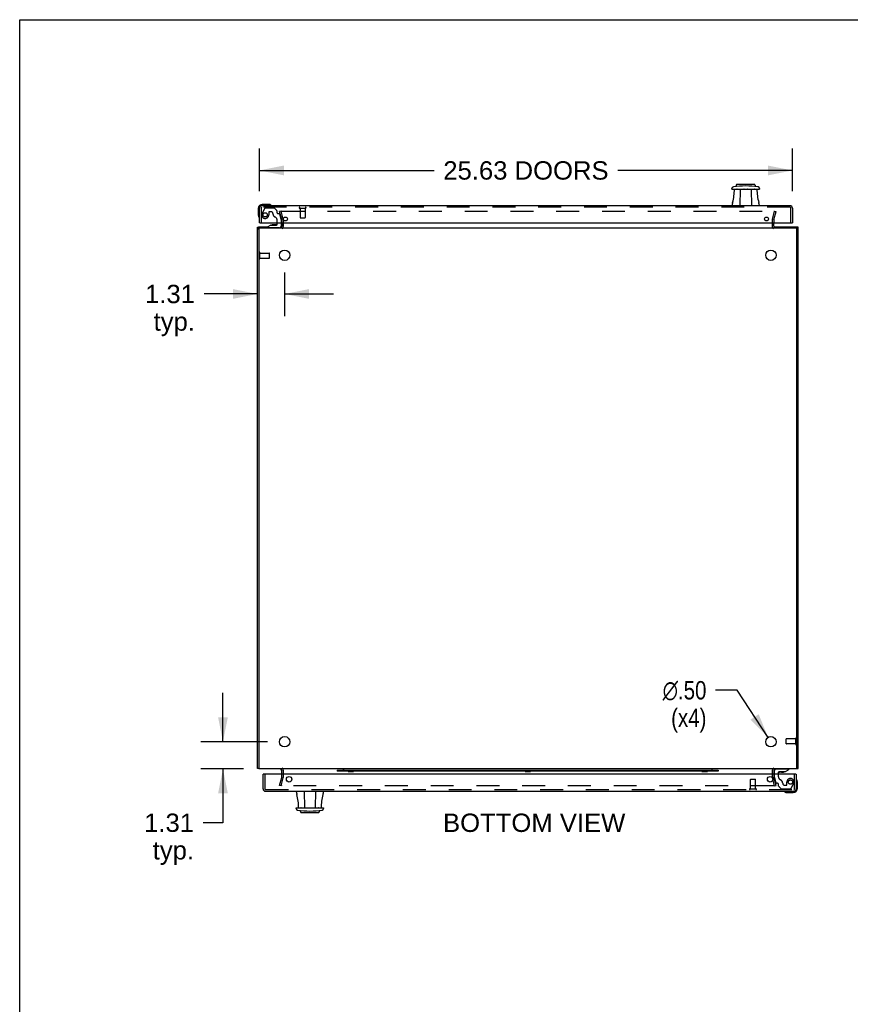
# Model space of a CAD drawing. Header units: inches. Extents: x 0 to 200, y 0 to 129.
# Tile 49 of 99: x 0 to 40, y 82 to 129. Entities that reach past the tile are written whole.
import ezdxf

# ---------------------------------------------------------------- set-up
doc = ezdxf.new("R2010")
doc.units = ezdxf.units.IN
doc.header["$LTSCALE"] = 11
doc.header["$MEASUREMENT"] = 0
doc.linetypes.add('HIDDEN', pattern=[0.2, 0.1, -0.1])
doc.layers.get('0').update_dxf_attribs({"linetype": 'CONTINUOUS'})
for name, color, linetype in [('DEFAULT_2', 8, 'HIDDEN'), ('DIMENSIONS', 7, 'CONTINUOUS'), ('FRONT_LOWER_DOOR_ASSEMBLY', 7, 'CONTINUOUS'), ('REAR_DOOR_ASSEMBLY', 7, 'CONTINUOUS')]:
    doc.layers.add(name, color=color, linetype=linetype)
doc.styles.get("Standard").update_dxf_attribs({"font": 'arial.ttf'})
doc.styles.add('TEXTSTYLE_1', font='gdt', dxfattribs={"width": 0.8})
doc.dimstyles.new('DIMSTYLE_1', dxfattribs={"dimtxt": 0.882353, "dimasz": 1.176471, "dimexe": 0.09, "dimexo": 0.07, "dimgap": 0.0375, "dimtad": 0, "dimtih": 1, "dimtoh": 1, "dimzin": 4, "dimdsep": 46, "dimtxsty": 'Standard', "dimblk": '_FILLED', "dimblk1": '_FILLED', "dimblk2": '_FILLED', "dimcen": 0.09, "dimadec": 3, "dimazin": 1, "dimtfac": 1, "dimtdec": 3, "dimtofl": 0, "dimtmove": 0, "dimatfit": 3, "dimldrblk": '_FILLED', "dimfxl": 0, "dimtolj": 1, "dimtzin": 4, "dimarcsym": 0})
doc.dimstyles.new('DIMSTYLE_2', dxfattribs={"dimtxt": 0.882353, "dimasz": 1.176471, "dimexe": 0.09, "dimexo": 0.07, "dimgap": 0.09, "dimtad": 0, "dimtih": 1, "dimtoh": 1, "dimzin": 4, "dimdsep": 46, "dimtxsty": 'Standard', "dimblk": '_FILLED', "dimblk1": '_FILLED', "dimblk2": '_FILLED', "dimcen": 0.09, "dimadec": 3, "dimazin": 1, "dimtfac": 1, "dimtdec": 3, "dimtofl": 0, "dimtmove": 0, "dimatfit": 1, "dimldrblk": '_FILLED', "dimfxl": 0, "dimtolj": 1, "dimtzin": 4, "dimarcsym": 0})

# ---------------------------------------------------------------- blocks, each defined once
blk = doc.blocks.new('_FILLED')
at = {"color": 0, "linetype": 'ByBlock'}
blk.add_solid([(0, 0), (-1, 0.2), (-1, -0.2)], dxfattribs=at)
blk = doc.blocks.new('*D8')
at = {"layer": 'DIMENSIONS', "color": 2, "linetype": 'Continuous'}
for p, q in [((12.736, 117.266), (12.736, 115.172)), ((11.423, 116.231), (8.865, 116.231)), ((12.736, 116.231), (15.089, 116.231))]:
    blk.add_line(p, q, dxfattribs=at)
at = {"layer": 'DIMENSIONS', "color": 2, "linetype": 'Continuous', "xscale": 1.1764705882, "yscale": 1.1764705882, "zscale": 1.1764705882}
blk.add_blockref('_FILLED', (11.423, 116.231), dxfattribs=at)
at = {"layer": 'DIMENSIONS', "color": 2, "linetype": 'Continuous', "xscale": 1.1764705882, "yscale": 1.1764705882, "zscale": 1.1764705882, "rotation": 180}
blk.add_blockref('_FILLED', (12.736, 116.231), dxfattribs=at)
at = {"layer": 'DIMENSIONS', "color": 2, "linetype": 'Continuous', "insert": (8.424, 116.672), "char_height": 0.8824, "width": 2.39777, "attachment_point": 3, "line_spacing_factor": 0.9}
blk.add_mtext('1.31\\Ptyp.', dxfattribs=at)
blk = doc.blocks.new('*D9')
at = {"layer": 'DIMENSIONS', "color": 2, "linetype": 'Continuous'}
for p, q in [((9.772, 94.715), (9.772, 97.068)), ((11.912, 94.715), (8.713, 94.715)), ((10.758, 93.403), (8.713, 93.403)), ((9.772, 93.403), (9.772, 90.821)), ((9.772, 90.821), (8.821, 90.821))]:
    blk.add_line(p, q, dxfattribs=at)
at = {"layer": 'DIMENSIONS', "color": 2, "linetype": 'Continuous', "xscale": 1.1764705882, "yscale": 1.1764705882, "zscale": 1.1764705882}
for p, rotation in [((9.772, 94.715), 270), ((9.772, 93.403), 90)]:
    blk.add_blockref('_FILLED', p, dxfattribs=dict(at, rotation=rotation))
at = {"layer": 'DIMENSIONS', "color": 2, "linetype": 'Continuous', "insert": (8.38, 91.262), "char_height": 0.8824, "width": 2.39777, "attachment_point": 3, "line_spacing_factor": 0.9}
blk.add_mtext('1.31\\Ptyp.', dxfattribs=at)
blk = doc.blocks.new('*D10')
at = {"layer": 'DIMENSIONS', "color": 2, "linetype": 'Continuous'}
for p, q in [((34.48, 97.186), (33.451, 97.186)), ((35.973, 94.924), (34.48, 97.186))]:
    blk.add_line(p, q, dxfattribs=at)
at = {"layer": 'DIMENSIONS', "color": 2, "linetype": 'Continuous', "xscale": 1.1764705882, "yscale": 1.1764705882, "zscale": 1.1764705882, "rotation": 303.4169702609}
blk.add_blockref('_FILLED', (35.973, 94.924), dxfattribs=at)
at = {"layer": 'DIMENSIONS', "color": 2, "linetype": 'Continuous', "insert": (33.01, 97.627), "char_height": 0.88235, "width": 2.88869, "attachment_point": 3, "line_spacing_factor": 0.9, "style": 'TEXTSTYLE_1'}
blk.add_mtext('{\\fgdt;n}\\fArial;.50\\P(x4)', dxfattribs=at)
blk = doc.blocks.new('*D11')
at = {"layer": 'DIMENSIONS', "color": 2, "linetype": 'Continuous'}
for p, q in [((11.522, 121.177), (11.522, 123.226)), ((37.147, 121.177), (37.147, 123.226)), ((11.522, 122.167), (19.924, 122.167)), ((37.147, 122.167), (28.744, 122.167))]:
    blk.add_line(p, q, dxfattribs=at)
at = {"layer": 'DIMENSIONS', "color": 2, "linetype": 'Continuous', "xscale": 1.1764705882, "yscale": 1.1764705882, "zscale": 1.1764705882, "rotation": 180}
blk.add_blockref('_FILLED', (11.522, 122.167), dxfattribs=at)
at = {"layer": 'DIMENSIONS', "color": 2, "linetype": 'Continuous', "xscale": 1.1764705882, "yscale": 1.1764705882, "zscale": 1.1764705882}
blk.add_blockref('_FILLED', (37.147, 122.167), dxfattribs=at)
at = {"layer": 'DIMENSIONS', "color": 2, "linetype": 'Continuous', "insert": (24.334, 122.609), "char_height": 0.88235, "width": 7.9379, "attachment_point": 2, "line_spacing_factor": 0.9}
blk.add_mtext('25.63 DOORS', dxfattribs=at)

msp = doc.modelspace()

# ---------------------------------------------------------------- linework, layer by layer
at = {"color": 7, "linetype": 'Continuous'}
for p, q in [((0, 0), (0, 129.412)), ((0, 129.412), (200, 129.412)), ((11.423, 119.435), (11.483, 119.435)), ((11.423, 93.442), (11.423, 119.364)), ((11.423, 119.364), (11.501, 119.364)), ((11.483, 119.376), (11.483, 119.463)), ((11.483, 119.403), (37.363, 119.403)), ((11.501, 119.403), (11.501, 93.403)), ((12.595, 119.646), (12.595, 119.483)), ((36.251, 119.483), (36.251, 119.646)), ((37.345, 119.403), (37.345, 93.403)), ((37.345, 119.364), (37.423, 119.364)), ((37.363, 119.376), (37.363, 119.463)), ((37.423, 119.435), (37.363, 119.435)), ((11.423, 93.442), (11.501, 93.442)), ((37.345, 93.403), (11.501, 93.403)), ((12.595, 93.16), (12.595, 93.323)), ((15.267, 93.34), (33.58, 93.34)), ((15.267, 93.34), (15.267, 93.292)), ((15.793, 93.288), (15.793, 93.292)), ((15.793, 93.288), (16.053, 93.288)), ((16.053, 93.288), (16.053, 93.292)), ((24.293, 93.288), (24.293, 93.292)), ((24.293, 93.288), (24.553, 93.288)), ((24.553, 93.288), (24.553, 93.292)), ((32.793, 93.288), (32.793, 93.292)), ((32.793, 93.288), (33.053, 93.288)), ((33.053, 93.288), (33.053, 93.292)), ((33.58, 93.34), (33.58, 93.292)), ((36.251, 93.323), (36.251, 93.16)), ((37.345, 93.442), (37.423, 93.442))]:
    msp.add_line(p, q, dxfattribs=at)
at = {"color": 3, "linetype": 'Continuous'}
for p, q in [((11.423, 119.364), (11.423, 119.435)), ((11.483, 119.463), (11.936, 119.463)), ((12.565, 119.463), (12.593, 119.463)), ((36.254, 119.463), (37.363, 119.463)), ((37.423, 93.442), (37.423, 119.435)), ((33.58, 93.292), (15.267, 93.292)), ((37.383, 93.431), (37.395, 93.432))]:
    msp.add_line(p, q, dxfattribs=at)
at = {"color": 7, "linetype": 'Continuous'}
for points in [[(11.463, 93.431), (11.451, 93.432), (11.448, 93.432), (11.445, 93.432), (11.442, 93.433), (11.439, 93.433), (11.436, 93.434), (11.433, 93.434), (11.431, 93.435), (11.429, 93.435), (11.428, 93.436), (11.426, 93.437), (11.425, 93.438), (11.424, 93.438), (11.424, 93.439), (11.423, 93.44), (11.423, 93.442)], [(11.501, 93.424), (11.498, 93.425), (11.494, 93.426), (11.49, 93.427), (11.486, 93.428), (11.481, 93.429), (11.477, 93.43), (11.472, 93.43), (11.468, 93.431), (11.463, 93.431)]]:
    msp.add_lwpolyline(points, dxfattribs=at)
at = {"color": 3, "linetype": 'Continuous'}
for points in [[(37.345, 93.424), (37.348, 93.425), (37.352, 93.426), (37.356, 93.427), (37.361, 93.428), (37.365, 93.429), (37.37, 93.43), (37.374, 93.43), (37.379, 93.431), (37.383, 93.431)], [(37.395, 93.432), (37.399, 93.432), (37.402, 93.432), (37.405, 93.433), (37.408, 93.433), (37.411, 93.434), (37.413, 93.434), (37.415, 93.435), (37.417, 93.435), (37.419, 93.436), (37.42, 93.437), (37.421, 93.438), (37.422, 93.438), (37.423, 93.439), (37.423, 93.44), (37.423, 93.442)]]:
    msp.add_lwpolyline(points, dxfattribs=at)
at = {"color": 7, "linetype": 'Continuous'}
for centre in [(12.736, 118.09), (36.111, 118.09), (12.736, 94.715), (36.111, 94.715)]:
    msp.add_circle(centre, 0.25, dxfattribs=at)
for centre, radius, start, end in [((12.515, 119.483), 0.08, 270, 360), ((12.515, 93.323), 0.08, 0, 90), ((15.585, 93.37), 0.03, 160.5288, 270), ((15.642, 93.35), 0.09, 144.3049, 160.5288), ((33.261, 93.37), 0.03, 270, 19.4712), ((33.205, 93.35), 0.09, 19.4712, 35.6951)]:
    msp.add_arc(centre, radius, start, end, dxfattribs=at)
at = {"color": 3, "linetype": 'Continuous'}
for centre, start, end in [((36.331, 119.483), 180, 270), ((36.331, 93.323), 90, 180)]:
    msp.add_arc(centre, 0.08, start, end, dxfattribs=at)
at = {"layer": 'DEFAULT_2', "color": 8, "linetype": 'HIDDEN'}
for p, q in [((12.566, 120.215), (12.491, 120.195)), ((12.594, 119.812), (12.491, 120.195)), ((12.669, 119.832), (12.566, 120.215)), ((12.592, 120.215), (36.255, 120.215)), ((36.178, 119.832), (36.28, 120.215)), ((36.253, 119.812), (36.356, 120.195)), ((36.28, 120.215), (36.356, 120.195)), ((12.595, 119.646), (12.595, 119.798)), ((12.673, 119.483), (12.673, 119.798)), ((36.173, 119.798), (36.173, 119.483)), ((36.251, 119.798), (36.251, 119.646)), ((11.544, 117.933), (11.544, 118.217)), ((11.544, 118.199), (11.991, 118.199)), ((11.544, 117.951), (11.991, 117.951)), ((12.001, 117.961), (12.001, 118.189)), ((36.845, 94.617), (36.845, 94.845)), ((37.302, 94.855), (36.855, 94.855)), ((37.302, 94.589), (37.302, 94.873)), ((37.302, 94.607), (36.855, 94.607)), ((12.673, 93.007), (12.673, 93.323)), ((36.173, 93.323), (36.173, 93.007)), ((12.491, 92.61), (12.594, 92.993)), ((12.566, 92.59), (12.669, 92.973)), ((12.595, 93.007), (12.595, 93.16)), ((36.28, 92.59), (36.178, 92.973)), ((36.251, 93.16), (36.251, 93.007)), ((36.356, 92.61), (36.253, 92.993)), ((12.566, 92.59), (12.491, 92.61)), ((12.592, 92.59), (12.59, 92.59)), ((36.255, 92.59), (12.592, 92.59)), ((36.28, 92.59), (36.356, 92.61))]:
    msp.add_line(p, q, dxfattribs=at)
for points in [[(12.577, 120.201), (12.577, 120.201), (12.577, 120.203), (12.577, 120.204), (12.577, 120.205), (12.578, 120.207), (12.579, 120.208), (12.58, 120.209), (12.581, 120.21), (12.582, 120.211), (12.583, 120.212), (12.584, 120.213), (12.586, 120.214), (12.587, 120.214), (12.589, 120.215), (12.59, 120.215), (12.592, 120.215)], [(12.577, 120.197), (12.577, 120.198), (12.577, 120.2), (12.577, 120.201)], [(36.255, 120.215), (36.257, 120.215), (36.258, 120.215), (36.26, 120.214), (36.261, 120.214), (36.262, 120.213), (36.264, 120.212), (36.265, 120.211), (36.266, 120.21), (36.267, 120.209), (36.268, 120.208), (36.269, 120.207), (36.269, 120.205), (36.27, 120.204), (36.27, 120.203), (36.27, 120.201), (36.27, 120.201)], [(36.27, 120.201), (36.27, 120.2), (36.27, 120.198), (36.269, 120.197)], [(12.577, 92.608), (12.577, 92.607), (12.577, 92.605), (12.577, 92.604)], [(12.577, 92.604), (12.577, 92.604), (12.577, 92.602), (12.577, 92.601), (12.577, 92.6), (12.578, 92.598), (12.579, 92.597), (12.58, 92.596), (12.581, 92.595), (12.582, 92.594), (12.583, 92.593), (12.584, 92.592), (12.586, 92.591), (12.587, 92.591), (12.589, 92.59), (12.59, 92.59)], [(36.27, 92.604), (36.27, 92.604), (36.27, 92.602), (36.27, 92.601), (36.269, 92.6), (36.269, 92.598), (36.268, 92.597), (36.267, 92.596), (36.266, 92.595), (36.265, 92.594), (36.264, 92.593), (36.262, 92.592), (36.261, 92.591), (36.26, 92.591), (36.258, 92.59), (36.257, 92.59), (36.255, 92.59)], [(36.269, 92.608), (36.27, 92.607), (36.27, 92.605), (36.27, 92.604)]]:
    msp.add_lwpolyline(points, dxfattribs=at)
for centre, radius, start, end in [((12.544, 119.798), 0.051, 0, 15), ((12.544, 119.798), 0.129, 0, 15), ((36.302, 119.798), 0.129, 165, 180), ((36.302, 119.798), 0.051, 165, 180), ((12.515, 119.483), 0.158, 311.0584, 360), ((36.331, 119.483), 0.158, 180, 228.9416), ((11.523, 118.217), 0.0215, 360, 180), ((11.523, 117.933), 0.0215, 180, 0), ((11.991, 118.189), 0.01, 360, 90), ((11.991, 117.961), 0.01, 270, 0), ((36.855, 94.845), 0.01, 90, 180), ((37.324, 94.873), 0.0215, 360, 180), ((36.855, 94.617), 0.01, 180, 270), ((37.324, 94.589), 0.0215, 180, 0), ((12.515, 93.323), 0.158, 0, 48.9416), ((36.331, 93.323), 0.158, 131.0584, 180), ((12.544, 93.007), 0.051, 345, 360), ((12.544, 93.007), 0.129, 345, 360), ((36.302, 93.007), 0.129, 180, 195), ((36.302, 93.007), 0.051, 180, 195)]:
    msp.add_arc(centre, radius, start, end, dxfattribs=at)
at = {"layer": 'FRONT_LOWER_DOOR_ASSEMBLY', "color": 7, "linetype": 'Continuous'}
for p, q in [((34.237, 121.266), (34.236, 121.296)), ((34.237, 121.266), (35.556, 121.266)), ((34.355, 121.261), (35.438, 121.261)), ((34.456, 121.484), (34.423, 121.403)), ((34.483, 121.502), (35.31, 121.502)), ((34.631, 121.261), (34.617, 120.474)), ((35.163, 121.261), (35.176, 120.474)), ((35.337, 121.484), (35.371, 121.403)), ((35.557, 121.296), (35.556, 121.266)), ((11.462, 120.334), (11.462, 120.044)), ((11.951, 120.534), (11.662, 120.534)), ((11.989, 120.531), (11.951, 120.534)), ((34.257, 120.474), (34.261, 120.583)), ((35.533, 120.583), (35.537, 120.474)), ((11.462, 120.044), (11.465, 120.006)), ((11.542, 119.646), (11.522, 119.646)), ((12.075, 119.541), (11.899, 119.442)), ((11.899, 119.403), (11.899, 119.442)), ((12.075, 119.541), (12.352, 119.541)), ((12.233, 119.557), (12.163, 119.557)), ((12.303, 119.557), (12.233, 119.557)), ((12.233, 119.557), (12.233, 119.557)), ((12.383, 119.572), (12.383, 119.646)), ((12.568, 119.646), (12.568, 119.482)), ((37.127, 119.646), (37.147, 119.646))]:
    msp.add_line(p, q, dxfattribs=at)
at = {"layer": 'FRONT_LOWER_DOOR_ASSEMBLY', "color": 3, "linetype": 'Continuous'}
for p, q in [((11.522, 119.646), (11.522, 120.354)), ((37.027, 120.474), (11.642, 120.474)), ((37.147, 120.354), (37.147, 119.646)), ((11.542, 119.646), (37.127, 119.646))]:
    msp.add_line(p, q, dxfattribs=at)
at = {"layer": 'FRONT_LOWER_DOOR_ASSEMBLY', "color": 8, "linetype": 'HIDDEN'}
for p, q in [((11.6, 120.354), (11.6, 119.646)), ((37.027, 120.396), (11.642, 120.396)), ((11.785, 120.352), (11.651, 120.119)), ((11.811, 120.367), (12.224, 120.367)), ((12.36, 120.243), (12.245, 120.358)), ((12.366, 120.229), (12.366, 120.151)), ((13.458, 120.353), (13.742, 120.353)), ((13.476, 120.353), (13.476, 119.906)), ((13.724, 120.353), (13.724, 119.906)), ((37.069, 119.646), (37.069, 120.354)), ((11.972, 120.166), (11.972, 120.033)), ((12.082, 120.182), (11.988, 120.182)), ((12.383, 119.646), (12.383, 119.756)), ((12.425, 120.092), (12.469, 120.092)), ((12.568, 119.813), (12.499, 120.069)), ((12.568, 119.813), (12.568, 119.646)), ((13.486, 119.896), (13.714, 119.896)), ((12.489, 119.403), (11.899, 119.403))]:
    msp.add_line(p, q, dxfattribs=at)
at = {"layer": 'FRONT_LOWER_DOOR_ASSEMBLY', "color": 7, "linetype": 'Continuous'}
for points in [[(34.423, 121.403), (34.422, 121.401), (34.42, 121.398), (34.418, 121.396), (34.415, 121.393), (34.411, 121.392), (34.407, 121.391)], [(34.468, 121.266), (34.469, 121.265), (34.471, 121.265), (34.472, 121.264), (34.474, 121.263), (34.476, 121.262), (34.477, 121.261)], [(35.317, 121.261), (35.318, 121.262), (35.319, 121.263), (35.321, 121.264), (35.323, 121.265), (35.324, 121.265), (35.326, 121.266)], [(35.387, 121.391), (35.383, 121.392), (35.379, 121.393), (35.376, 121.396), (35.374, 121.398), (35.372, 121.401), (35.371, 121.403)]]:
    msp.add_lwpolyline(points, dxfattribs=at)
at = {"layer": 'FRONT_LOWER_DOOR_ASSEMBLY', "color": 8, "linetype": 'HIDDEN'}
msp.add_circle((11.8, 120.033), 0.103, dxfattribs=at)
at = {"layer": 'FRONT_LOWER_DOOR_ASSEMBLY', "color": 3, "linetype": 'Continuous'}
for centre in [(12.772, 119.834), (35.897, 119.834)]:
    msp.add_circle(centre, 0.094, dxfattribs=at)
at = {"layer": 'FRONT_LOWER_DOOR_ASSEMBLY', "color": 7, "linetype": 'Continuous'}
for centre, radius, start, end in [((34.315, 121.298), 0.0787, 98.674, 182), ((32.031, 121.261), 2.325, 344.2465, 360), ((34.897, 117.484), 3.937, 81.326, 98.674), ((34.483, 121.473), 0.0295, 90, 157.5), ((34.474, 121.246), 0.0197, 48.8802, 90), ((34.807, 121.246), 0.0197, 48.8445, 90), ((34.986, 121.246), 0.0197, 113.0403, 131.1309), ((35.161, 121.215), 0.197, 90, 93.019), ((35.32, 121.246), 0.0197, 90, 131.1198), ((35.31, 121.473), 0.0295, 22.5, 90), ((37.763, 121.261), 2.325, 180, 195.7535), ((35.479, 121.298), 0.0787, 358, 81.326), ((11.662, 120.334), 0.2, 90, 180), ((11.951, 120.284), 0.25, 59.1101, 90), ((12.072, 120.489), 0.015, 270, 353.6204), ((12.072, 120.485), 0.015, 6.3796, 59.1101), ((34.458, 120.576), 0.197, 164.2465, 178), ((35.336, 120.576), 0.197, 2, 15.7535), ((11.712, 120.044), 0.25, 180, 210.8899), ((11.51, 119.924), 0.015, 210.8899, 263.6204), ((11.507, 119.924), 0.015, 276.3796, 360), ((12.163, 119.467), 0.09, 90, 125.1877), ((12.303, 119.467), 0.09, 55.0768, 90), ((12.352, 119.572), 0.031, 270, 360), ((12.489, 119.482), 0.079, 289.3549, 360)]:
    msp.add_arc(centre, radius, start, end, dxfattribs=at)
at = {"layer": 'FRONT_LOWER_DOOR_ASSEMBLY', "color": 3, "linetype": 'Continuous'}
for centre, start, end in [((11.642, 120.354), 90, 180), ((37.027, 120.354), 0, 90)]:
    msp.add_arc(centre, 0.12, start, end, dxfattribs=at)
at = {"layer": 'FRONT_LOWER_DOOR_ASSEMBLY', "color": 8, "linetype": 'HIDDEN'}
for centre, radius, start, end in [((11.642, 120.354), 0.042, 90, 180), ((11.811, 120.337), 0.03, 90, 150), ((12.224, 120.337), 0.03, 45, 90), ((12.346, 120.229), 0.02, 0, 45), ((13.458, 120.374), 0.0215, 90, 270), ((13.742, 120.374), 0.0215, 270, 90), ((37.027, 120.354), 0.042, 0, 90), ((11.8, 120.033), 0.172, 150, 360), ((11.988, 120.166), 0.016, 90, 180), ((12.082, 120.092), 0.09, 0, 90), ((12.357, 120.092), 0.185, 180, 244.2582), ((12.195, 119.756), 0.188, 0, 64.2582), ((12.425, 120.151), 0.059, 180, 270), ((12.469, 120.061), 0.031, 15, 90), ((13.486, 119.906), 0.01, 180, 270), ((13.714, 119.906), 0.01, 270, 360), ((12.489, 119.482), 0.079, 270, 289.3549)]:
    msp.add_arc(centre, radius, start, end, dxfattribs=at)
at = {"layer": 'REAR_DOOR_ASSEMBLY', "color": 7, "linetype": 'Continuous'}
for p, q in [((36.279, 93.16), (36.279, 93.324)), ((36.464, 93.234), (36.464, 93.16)), ((36.772, 93.265), (36.495, 93.265)), ((36.613, 93.248), (36.543, 93.248)), ((36.613, 93.248), (36.614, 93.248)), ((36.614, 93.248), (36.683, 93.248)), ((36.772, 93.265), (36.948, 93.364)), ((36.948, 93.403), (36.948, 93.364)), ((11.72, 93.16), (11.7, 93.16)), ((37.305, 93.16), (37.325, 93.16)), ((37.339, 92.893), (37.339, 92.895)), ((37.34, 92.89), (37.339, 92.893)), ((37.385, 92.761), (37.382, 92.799)), ((37.385, 92.472), (37.385, 92.761)), ((13.314, 92.222), (13.31, 92.332)), ((13.67, 92.332), (13.684, 91.544)), ((14.216, 91.544), (14.229, 92.332)), ((14.59, 92.332), (14.586, 92.222)), ((36.76, 92.318), (36.76, 92.318)), ((36.858, 92.274), (36.895, 92.272)), ((36.895, 92.272), (37.185, 92.272)), ((13.289, 91.509), (13.29, 91.539)), ((13.29, 91.539), (14.609, 91.539)), ((13.408, 91.544), (14.491, 91.544)), ((13.509, 91.321), (13.476, 91.402)), ((14.39, 91.321), (14.424, 91.402)), ((14.609, 91.539), (14.61, 91.509)), ((14.363, 91.303), (13.536, 91.303))]:
    msp.add_line(p, q, dxfattribs=at)
at = {"layer": 'REAR_DOOR_ASSEMBLY', "color": 8, "linetype": 'HIDDEN'}
for p, q in [((36.358, 93.403), (36.948, 93.403)), ((11.778, 93.16), (11.778, 92.452)), ((35.123, 92.453), (35.123, 92.9)), ((35.133, 92.91), (35.361, 92.91)), ((35.371, 92.453), (35.371, 92.9)), ((36.279, 92.993), (36.279, 93.16)), ((36.279, 92.993), (36.347, 92.736)), ((36.464, 93.16), (36.464, 93.049)), ((36.875, 92.64), (36.875, 92.773)), ((37.247, 92.452), (37.247, 93.16)), ((11.82, 92.41), (37.205, 92.41)), ((35.105, 92.453), (35.389, 92.453)), ((36.422, 92.714), (36.377, 92.714)), ((36.481, 92.577), (36.481, 92.655)), ((36.487, 92.562), (36.602, 92.447)), ((37.035, 92.439), (36.623, 92.439)), ((36.765, 92.624), (36.859, 92.624)), ((37.061, 92.454), (37.196, 92.687))]:
    msp.add_line(p, q, dxfattribs=at)
at = {"layer": 'REAR_DOOR_ASSEMBLY', "color": 3, "linetype": 'Continuous'}
for p, q in [((11.7, 92.452), (11.7, 93.16)), ((37.305, 93.16), (11.72, 93.16)), ((37.325, 93.16), (37.325, 92.452)), ((11.82, 92.332), (37.205, 92.332))]:
    msp.add_line(p, q, dxfattribs=at)
at = {"layer": 'REAR_DOOR_ASSEMBLY', "color": 7, "linetype": 'Continuous'}
for points in [[(37.339, 92.895), (37.338, 92.896), (37.338, 92.896)], [(36.76, 92.318), (36.762, 92.318), (36.763, 92.317), (36.767, 92.317)], [(13.46, 91.414), (13.464, 91.413), (13.468, 91.412), (13.471, 91.409), (13.473, 91.407), (13.475, 91.404), (13.476, 91.402)], [(13.53, 91.544), (13.529, 91.543), (13.527, 91.542), (13.525, 91.541), (13.524, 91.54), (13.522, 91.54), (13.521, 91.539)], [(14.379, 91.539), (14.377, 91.54), (14.376, 91.54), (14.374, 91.541), (14.372, 91.542), (14.371, 91.543), (14.37, 91.544)], [(14.424, 91.402), (14.425, 91.404), (14.427, 91.407), (14.429, 91.409), (14.432, 91.412), (14.436, 91.413), (14.44, 91.414)]]:
    msp.add_lwpolyline(points, dxfattribs=at)
at = {"layer": 'REAR_DOOR_ASSEMBLY', "color": 3, "linetype": 'Continuous'}
for centre in [(12.95, 92.91), (36.075, 92.91)]:
    msp.add_circle(centre, 0.133, dxfattribs=at)
at = {"layer": 'REAR_DOOR_ASSEMBLY', "color": 8, "linetype": 'HIDDEN'}
msp.add_circle((37.047, 92.773), 0.103, dxfattribs=at)
at = {"layer": 'REAR_DOOR_ASSEMBLY', "color": 7, "linetype": 'Continuous'}
for centre, radius, start, end in [((36.358, 93.324), 0.079, 109.3549, 180), ((36.495, 93.234), 0.031, 90, 180), ((36.543, 93.338), 0.09, 235.0768, 270), ((36.683, 93.338), 0.09, 270, 305.1877), ((37.34, 92.882), 0.015, 96.3796, 180), ((37.336, 92.882), 0.015, 30.8899, 83.6204), ((37.135, 92.761), 0.25, 0, 30.8899), ((36.775, 92.317), 0.015, 90, 173.6204), ((36.775, 92.32), 0.015, 186.3796, 239.1101), ((36.895, 92.522), 0.25, 239.1101, 270), ((37.185, 92.472), 0.2, 270, 360), ((13.511, 92.229), 0.197, 182, 195.7535), ((11.084, 91.544), 2.325, 0, 15.7535), ((16.816, 91.544), 2.325, 164.2465, 180), ((14.389, 92.229), 0.197, 344.2465, 358), ((13.368, 91.507), 0.0787, 178, 261.326), ((13.95, 95.321), 3.937, 261.326, 278.674), ((13.527, 91.559), 0.0197, 270, 311.1198), ((13.685, 91.59), 0.197, 270, 273.019), ((13.86, 91.559), 0.0197, 293.0403, 311.1309), ((14.039, 91.559), 0.0197, 228.8445, 270), ((14.373, 91.559), 0.0197, 228.8802, 270), ((14.532, 91.507), 0.0787, 278.674, 2), ((13.536, 91.332), 0.0295, 202.5, 270), ((14.363, 91.332), 0.0295, 270, 337.5)]:
    msp.add_arc(centre, radius, start, end, dxfattribs=at)
at = {"layer": 'REAR_DOOR_ASSEMBLY', "color": 8, "linetype": 'HIDDEN'}
for centre, radius, start, end in [((36.358, 93.324), 0.079, 90, 109.3549), ((35.133, 92.9), 0.01, 90, 180), ((35.361, 92.9), 0.01, 0, 90), ((36.652, 93.049), 0.188, 180, 244.2582), ((36.49, 92.714), 0.185, 0, 64.2582), ((37.047, 92.773), 0.172, 330, 180), ((11.82, 92.452), 0.042, 180, 270), ((35.105, 92.431), 0.0215, 90, 270), ((35.389, 92.431), 0.0215, 270, 90), ((36.377, 92.745), 0.031, 195, 270), ((36.422, 92.655), 0.059, 0, 90), ((36.501, 92.577), 0.02, 180, 225), ((36.623, 92.469), 0.03, 225, 270), ((36.765, 92.714), 0.09, 180, 270), ((36.859, 92.64), 0.016, 270, 360), ((37.035, 92.469), 0.03, 270, 330), ((37.205, 92.452), 0.042, 270, 360)]:
    msp.add_arc(centre, radius, start, end, dxfattribs=at)
at = {"layer": 'REAR_DOOR_ASSEMBLY', "color": 3, "linetype": 'Continuous'}
for centre, start, end in [((11.82, 92.452), 180, 270), ((37.205, 92.452), 270, 360)]:
    msp.add_arc(centre, 0.12, start, end, dxfattribs=at)

# ---------------------------------------------------------------- texts
at = {"layer": 'DIMENSIONS', "color": 2, "linetype": 'Continuous', "insert": (24.731, 91.26), "char_height": 0.88235, "width": 8.74481, "attachment_point": 2, "line_spacing_factor": 0.9}
msp.add_mtext('BOTTOM VIEW', dxfattribs=at)

# ---------------------------------------------------------------- dimensions: what is measured, and where the dimension line sits
at = {"layer": 'DIMENSIONS', "color": 2, "linetype": 'Continuous'}
for base, p1, p2, text, picture, middle in [((37.146792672, 122.167437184), (11.521792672, 123.296260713), (37.146792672, 123.296260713), '<> DOORS', '*D11', (24.334292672, 122.167437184)), ((12.736, 116.231), (11.423, 119.264), (12.736, 115.102), '<>\\Ptyp.', '*D8', (7.225, 115.569))]:
    dim = msp.add_linear_dim(base=base, p1=p1, p2=p2, text=text, dimstyle='DIMSTYLE_1', dxfattribs=at)
    dim.commit()
    dim.dimension.update_dxf_attribs({"geometry": picture, "text_midpoint": middle, "dimtype": 160})
dim = msp.add_diameter_dim_2p(p1=(35.973, 94.924), p2=(36.248, 94.506), text='%%c<>\\P(x4)', dimstyle='DIMSTYLE_2', override={"dimpost": '<>'}, dxfattribs=at)
dim.commit()
dim.dimension.update_dxf_attribs({"geometry": '*D10', "text_midpoint": (31.566, 96.524), "dimtype": 163})
dim = msp.add_linear_dim(base=(9.772, 94.715), p1=(8.643, 93.403), p2=(11.982, 94.715), angle=90, text='<>\\Ptyp.', dimstyle='DIMSTYLE_1', dxfattribs=at)
dim.commit()
dim.dimension.update_dxf_attribs({"geometry": '*D9', "text_midpoint": (7.181, 90.159), "dimtype": 160})

doc.saveas('drawing.dxf')
